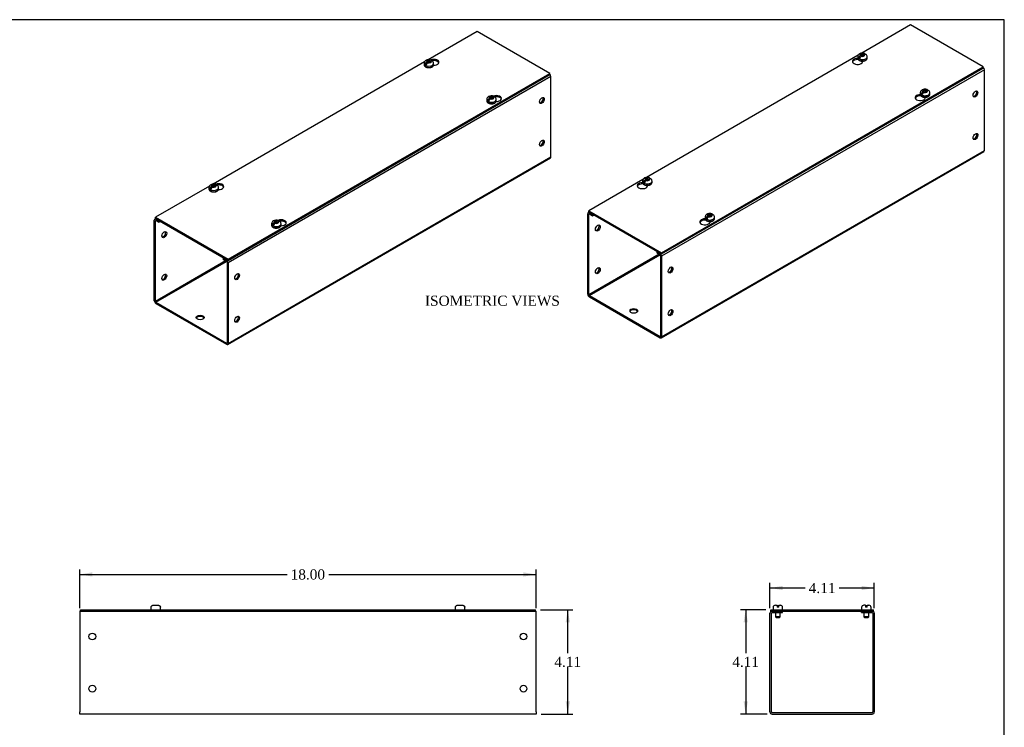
# Model space of a CAD drawing. Header units: inches. Extents: x 0.2 to 77.9, y -0.5 to 51.8.
# Tile 3 of 3: x 39.1 to 77.9, y 23.9 to 51.8. Entities that reach past the tile are written whole.
import ezdxf
from ezdxf.enums import TextEntityAlignment as Align

# ---------------------------------------------------------------- set-up
doc = ezdxf.new("R2010")
doc.units = ezdxf.units.IN
doc.header["$MEASUREMENT"] = 0
for name, color, linetype in [('COM56306-4', 7, 'Continuous'), ('COM56343-2', 7, 'Continuous'), ('Default', 7, 'Continuous'), ('SCS19515', 7, 'Continuous')]:
    doc.layers.add(name, color=color, linetype=linetype)
doc.styles.add('SEACAD_Times_New_Roman', font='times.ttf')
doc.dimstyles.new('HAMMOND_(STH_-_66x44)', dxfattribs={"dimtxt": 0.4, "dimasz": 0.5, "dimexe": 0.2, "dimexo": 0.2, "dimgap": 0.1, "dimtad": 0, "dimtih": 1, "dimtoh": 1, "dimzin": 0, "dimdsep": 46, "dimtxsty": 'SEACAD_Times_New_Roman', "dimblk1": '_SE_FILLED', "dimblk2": '_SE_FILLED', "dimsah": 1, "dimcen": 0.2, "dimadec": 0, "dimazin": 0, "dimtfac": 0.8, "dimtofl": 0, "dimtmove": 0, "dimatfit": 3, "dimfxl": 1, "dimtolj": 1, "dimtzin": 0, "dimarcsym": 0})

# ---------------------------------------------------------------- blocks, each defined once
blk = doc.blocks.new('SE3')
at = {"layer": 'COM56306-4', "color": 7, "linetype": 'Continuous'}
for p, q in [((41.459, 28.5), (59.397, 28.5)), ((41.459, 28.443), (41.459, 28.5)), ((41.459, 28.443), (59.397, 28.443)), ((59.397, 28.443), (59.397, 28.5))]:
    blk.add_line(p, q, dxfattribs=at)
at = {"layer": 'COM56343-2', "color": 7, "linetype": 'Continuous'}
for p, q in [((41.428, 28.443), (41.459, 28.443)), ((41.428, 28.443), (41.428, 28.357)), ((41.428, 28.357), (41.428, 24.472)), ((59.397, 28.443), (59.428, 28.443)), ((59.428, 28.357), (59.428, 28.443)), ((59.428, 24.472), (59.428, 28.357)), ((41.428, 24.386), (41.428, 24.472)), ((59.428, 24.472), (59.428, 24.386)), ((59.428, 24.386), (41.428, 24.386))]:
    blk.add_line(p, q, dxfattribs=at)
for centre in [(41.928, 27.443), (58.928, 27.443), (41.928, 25.386), (58.928, 25.386)]:
    blk.add_circle(centre, 0.133, dxfattribs=at)
at = {"layer": 'SCS19515', "color": 7, "linetype": 'Continuous'}
for p, q in [((44.24, 28.585), (44.24, 28.525)), ((44.244, 28.6), (44.242, 28.6)), ((44.335, 28.675), (44.521, 28.675)), ((44.612, 28.6), (44.614, 28.6)), ((44.615, 28.525), (44.615, 28.585)), ((56.24, 28.585), (56.24, 28.525)), ((56.244, 28.6), (56.242, 28.6)), ((56.335, 28.675), (56.521, 28.675)), ((56.612, 28.6), (56.614, 28.6)), ((56.615, 28.525), (56.615, 28.585))]:
    blk.add_line(p, q, dxfattribs=at)
for centre, radius, start, end in [((44.33, 28.585), 0.09, 170.4059, 180), ((44.265, 28.525), 0.025, 180, 270), ((44.59, 28.525), 0.025, 270, 0), ((44.525, 28.585), 0.09, 0, 9.5941), ((56.33, 28.585), 0.09, 170.4059, 180), ((56.265, 28.525), 0.025, 180, 270), ((56.59, 28.525), 0.025, 270, 0), ((56.525, 28.585), 0.09, 0, 9.5941)]:
    blk.add_arc(centre, radius, start, end, dxfattribs=at)
for points in [[(44.244, 28.6), (44.245, 28.605), (44.246, 28.611), (44.25, 28.621), (44.252, 28.626), (44.258, 28.635), (44.261, 28.639), (44.268, 28.647), (44.272, 28.651), (44.28, 28.658), (44.284, 28.661), (44.294, 28.666), (44.298, 28.668), (44.309, 28.672), (44.314, 28.673), (44.324, 28.675), (44.33, 28.675), (44.335, 28.675)], [(44.521, 28.675), (44.526, 28.675), (44.531, 28.675), (44.542, 28.673), (44.547, 28.672), (44.557, 28.668), (44.562, 28.666), (44.571, 28.661), (44.576, 28.658), (44.584, 28.651), (44.588, 28.647), (44.595, 28.639), (44.598, 28.635), (44.603, 28.626), (44.606, 28.621), (44.609, 28.611), (44.611, 28.605), (44.612, 28.6)], [(56.244, 28.6), (56.245, 28.605), (56.246, 28.611), (56.25, 28.621), (56.252, 28.626), (56.258, 28.635), (56.261, 28.639), (56.268, 28.647), (56.272, 28.651), (56.28, 28.658), (56.284, 28.661), (56.294, 28.666), (56.298, 28.668), (56.309, 28.672), (56.314, 28.673), (56.324, 28.675), (56.33, 28.675), (56.335, 28.675)], [(56.521, 28.675), (56.526, 28.675), (56.531, 28.675), (56.542, 28.673), (56.547, 28.672), (56.557, 28.668), (56.562, 28.666), (56.571, 28.661), (56.576, 28.658), (56.584, 28.651), (56.588, 28.647), (56.595, 28.639), (56.598, 28.635), (56.603, 28.626), (56.606, 28.621), (56.609, 28.611), (56.611, 28.605), (56.612, 28.6)]]:
    blk.add_open_spline(points, degree=3, knots=[0, 0, 0, 0, 0.125, 0.125, 0.25, 0.25, 0.375, 0.375, 0.5, 0.5, 0.625, 0.625, 0.75, 0.75, 0.875, 0.875, 1, 1, 1, 1], dxfattribs=at)
blk = doc.blocks.new('SE5')
at = {"layer": 'COM56306-4', "color": 7, "linetype": 'Continuous'}
for p, q in [((74.194, 51.546), (72.267, 50.434)), ((77.059, 49.892), (74.194, 51.546)), ((72.123, 50.351), (63.781, 45.535)), ((72.126, 50.178), (72.126, 50.186)), ((72.13, 50.181), (72.126, 50.178)), ((72.303, 50.094), (72.303, 50.123)), ((64.376, 42.569), (77.059, 49.892)), ((64.376, 42.523), (77.059, 49.846)), ((77.059, 49.846), (77.059, 49.892)), ((74.594, 48.754), (74.594, 48.762)), ((74.598, 48.756), (74.594, 48.754)), ((74.77, 48.67), (74.77, 48.698)), ((63.637, 45.452), (61.51, 44.224)), ((63.641, 45.279), (63.641, 45.287)), ((63.645, 45.282), (63.641, 45.279)), ((63.818, 45.195), (63.818, 45.224)), ((61.51, 44.224), (64.376, 42.569)), ((61.51, 44.177), (61.51, 44.224)), ((61.51, 44.177), (64.376, 42.523)), ((66.108, 43.855), (66.108, 43.863)), ((66.113, 43.857), (66.108, 43.855)), ((66.285, 43.771), (66.285, 43.799)), ((64.376, 42.523), (64.376, 42.569))]:
    blk.add_line(p, q, dxfattribs=at)
for centre, start_param, end_param in [((72.101, 50.109), 1.536974, 6.405229), ((72.101, 50.062), 1.448753, 2.941717), ((74.569, 48.684), 1.536974, 6.405229), ((74.569, 48.637), 1.448753, 2.941717), ((63.616, 45.21), 1.536974, 6.405229), ((63.616, 45.163), 1.448753, 2.941137), ((66.084, 43.785), 1.536974, 6.405229), ((66.084, 43.739), 1.448753, 2.941717)]:
    blk.add_ellipse(centre, major_axis=(0.203, 0), ratio=0.57735, start_param=start_param, end_param=end_param, dxfattribs=at)
at = {"layer": 'COM56343-2', "color": 7, "linetype": 'Continuous'}
for p, q in [((77.103, 49.776), (64.375, 42.427)), ((77.103, 46.603), (77.103, 49.776)), ((74.491, 48.746), (74.382, 48.683)), ((64.375, 39.255), (77.103, 46.603)), ((64.358, 39.216), (77.086, 46.564)), ((61.466, 40.935), (61.466, 44.107)), ((61.524, 44.169), (61.484, 44.146)), ((61.507, 44.083), (61.527, 44.095)), ((61.507, 40.911), (61.507, 44.083)), ((61.549, 44.155), (61.527, 44.142)), ((61.527, 44.142), (61.643, 44.075)), ((61.527, 44.095), (61.643, 44.028)), ((61.643, 44.075), (61.665, 44.088)), ((61.643, 44.028), (61.643, 44.075)), ((61.643, 44.028), (61.706, 44.064)), ((66.005, 43.847), (65.896, 43.784)), ((64.274, 42.509), (61.507, 40.911)), ((61.527, 40.876), (64.315, 42.485)), ((64.221, 42.612), (64.199, 42.599)), ((64.199, 42.599), (64.315, 42.532)), ((64.199, 42.553), (64.199, 42.599)), ((64.199, 42.553), (64.315, 42.486)), ((64.315, 42.532), (64.337, 42.545)), ((64.335, 42.45), (64.335, 39.278)), ((64.375, 42.427), (64.375, 39.255)), ((61.527, 40.876), (64.315, 39.266)), ((61.527, 40.829), (64.315, 39.22)), ((64.335, 39.278), (64.315, 39.266))]:
    blk.add_line(p, q, dxfattribs=at)
for centre, major_axis, start_param, end_param in [((77.043, 49.811), (0.043, -0.0745), 0.785398, 2.076395), ((76.709, 48.848), (0.067, 0.115), 3.44948, 5.975298), ((76.709, 47.169), (0.067, 0.115), 3.44948, 5.975298), ((77.043, 46.639), (-0.043, 0.0745), 3.141593, 3.926991), ((61.527, 44.072), (0.043, -0.0745), 2.356194, 3.926991), ((61.527, 44.072), (0.0145, -0.0251), 2.356194, 3.926991), ((61.82, 43.564), (-0.067, -0.115), 0.307887, 2.833706), ((64.315, 42.462), (-0.043, 0.0745), 3.926991, 5.497787), ((64.315, 42.462), (-0.0145, 0.0251), 3.926991, 5.497787), ((61.82, 41.885), (-0.067, -0.115), 0.307887, 2.833706), ((64.689, 41.908), (0.067, 0.115), 3.44948, 5.975298), ((61.527, 40.899), (-0.043, 0.0745), 0.785398, 2.356194), ((61.527, 40.899), (-0.0145, 0.0251), 0.785398, 2.356194), ((63.274, 40.229), (0.156, 0), 0.260902, 2.88069), ((64.689, 40.229), (0.066, 0.115), 3.44948, 5.975298), ((64.315, 39.29), (-0.0145, 0.0251), 2.356194, 3.926991), ((64.315, 39.29), (-0.043, 0.0745), 2.356194, 3.926991)]:
    blk.add_ellipse(centre, major_axis=major_axis, ratio=0.57735, start_param=start_param, end_param=end_param, dxfattribs=at)
for centre, major_axis in [((76.75, 48.825), (0.066, 0.115)), ((76.75, 47.146), (0.067, 0.115)), ((61.86, 43.541), (-0.067, -0.115)), ((61.86, 41.862), (-0.067, -0.115)), ((64.729, 41.885), (0.067, 0.115)), ((63.274, 40.275), (0.156, 0)), ((64.729, 40.205), (0.067, 0.115))]:
    blk.add_ellipse(centre, major_axis=major_axis, ratio=0.57735, dxfattribs=at)
at = {"layer": 'SCS19515', "color": 7, "linetype": 'Continuous'}
for p, q in [((72.106, 50.289), (72.106, 50.24)), ((72.214, 50.28), (72.143, 50.239)), ((72.238, 50.355), (72.207, 50.337)), ((72.238, 50.395), (72.307, 50.395)), ((72.238, 50.355), (72.238, 50.395)), ((72.238, 50.355), (72.238, 50.304)), ((72.238, 50.334), (72.307, 50.334)), ((72.249, 50.312), (72.28, 50.33)), ((72.35, 50.33), (72.28, 50.33)), ((72.338, 50.413), (72.307, 50.395)), ((72.307, 50.334), (72.307, 50.395)), ((72.35, 50.358), (72.307, 50.334)), ((72.35, 50.37), (72.381, 50.388)), ((72.35, 50.37), (72.35, 50.33)), ((72.481, 50.24), (72.481, 50.289)), ((74.705, 48.93), (74.674, 48.912)), ((74.705, 48.97), (74.775, 48.97)), ((74.705, 48.93), (74.705, 48.97)), ((74.705, 48.93), (74.705, 48.879)), ((74.806, 48.988), (74.775, 48.97)), ((74.775, 48.909), (74.775, 48.97)), ((74.817, 48.934), (74.775, 48.909)), ((74.817, 48.946), (74.848, 48.964)), ((74.817, 48.946), (74.817, 48.906)), ((74.574, 48.864), (74.574, 48.815)), ((74.681, 48.855), (74.61, 48.814)), ((74.705, 48.909), (74.775, 48.909)), ((74.717, 48.888), (74.748, 48.906)), ((74.817, 48.906), (74.748, 48.906)), ((74.949, 48.815), (74.949, 48.864)), ((63.753, 45.456), (63.722, 45.438)), ((63.753, 45.496), (63.822, 45.496)), ((63.753, 45.456), (63.753, 45.496)), ((63.753, 45.456), (63.753, 45.405)), ((63.753, 45.435), (63.822, 45.435)), ((63.764, 45.413), (63.795, 45.431)), ((63.865, 45.431), (63.795, 45.431)), ((63.853, 45.514), (63.822, 45.496)), ((63.822, 45.435), (63.822, 45.496)), ((63.865, 45.459), (63.822, 45.435)), ((63.865, 45.471), (63.895, 45.489)), ((63.865, 45.471), (63.865, 45.431)), ((63.621, 45.39), (63.621, 45.341)), ((63.729, 45.381), (63.657, 45.34)), ((63.996, 45.341), (63.996, 45.39)), ((66.088, 43.965), (66.088, 43.917)), ((66.196, 43.956), (66.125, 43.915)), ((66.22, 44.031), (66.189, 44.013)), ((66.22, 44.071), (66.29, 44.071)), ((66.22, 44.031), (66.22, 44.071)), ((66.22, 44.031), (66.22, 43.98)), ((66.22, 44.01), (66.29, 44.01)), ((66.232, 43.989), (66.262, 44.007)), ((66.332, 44.007), (66.262, 44.007)), ((66.32, 44.089), (66.29, 44.071)), ((66.29, 44.01), (66.29, 44.071)), ((66.332, 44.035), (66.29, 44.01)), ((66.332, 44.047), (66.363, 44.065)), ((66.332, 44.047), (66.332, 44.007)), ((66.463, 43.917), (66.463, 43.965))]:
    blk.add_line(p, q, dxfattribs=at)
for centre, radius, start, end in [((72.284, 50.216), 0.144, 122.6431, 170.9725), ((72.327, 50.191), 0.144, 122.6435, 170.9722), ((72.353, 50.289), 0.128, 0.0656, 52.0789), ((74.82, 48.864), 0.128, 0.0656, 52.0789), ((74.752, 48.791), 0.144, 122.6431, 170.9725), ((74.794, 48.767), 0.144, 122.6435, 170.9722), ((63.799, 45.317), 0.144, 122.6431, 170.9725), ((63.868, 45.39), 0.128, 0.0656, 52.0789), ((63.842, 45.293), 0.144, 122.6435, 170.9722), ((66.267, 43.892), 0.144, 122.6431, 170.9725), ((66.309, 43.868), 0.144, 122.6435, 170.9722), ((66.335, 43.966), 0.128, 0.0656, 52.0789)]:
    blk.add_arc(centre, radius, start, end, dxfattribs=at)
for centre, major_axis, start_param, end_param in [((72.294, 50.289), (0.187, 0), 3.14092, 6.283185), ((72.294, 50.24), (-0.187, 0), 0, 3.141593), ((72.294, 50.301), (-0.186, 0), 0.623612, 0.947184), ((72.294, 50.363), (0.0975, 0), 1.098165, 3.614224), ((72.294, 50.363), (-0.0975, 0), 1.098165, 3.614224), ((72.294, 50.289), (0.187, 0), 0, 0.0008), ((74.761, 48.938), (0.0975, 0), 1.098165, 3.614224), ((74.761, 48.938), (-0.0975, 0), 1.098165, 3.614224), ((74.761, 48.864), (0.187, 0), 3.14092, 6.283185), ((74.761, 48.815), (-0.187, 0), 0, 3.141593), ((74.761, 48.877), (-0.186, 0), 0.623612, 0.947184), ((74.761, 48.864), (0.187, 0), 0, 0.0008), ((63.809, 45.464), (0.0975, 0), 1.098165, 3.614224), ((63.809, 45.464), (-0.0975, 0), 1.098165, 3.614224), ((63.809, 45.39), (0.188, 0), 3.14092, 6.283185), ((63.809, 45.341), (-0.187, 0), 0, 3.141593), ((63.809, 45.402), (-0.186, 0), 0.623612, 0.947184), ((63.809, 45.39), (0.188, 0), 0, 0.0008), ((66.276, 43.965), (0.187, 0), 3.14092, 6.283185), ((66.276, 43.917), (-0.187, 0), 0, 3.141593), ((66.276, 43.978), (-0.186, 0), 0.623612, 0.947184), ((66.276, 44.039), (0.0975, 0), 1.098165, 3.614224), ((66.276, 44.039), (-0.0975, 0), 1.098165, 3.614224), ((66.276, 43.965), (0.187, 0), 0, 0.0008)]:
    blk.add_ellipse(centre, major_axis=major_axis, ratio=0.57735, start_param=start_param, end_param=end_param, dxfattribs=at)
for points, knots in [([(72.107, 50.242), (72.107, 50.239), (72.106, 50.23), (72.11, 50.215), (72.117, 50.198), (72.129, 50.182), (72.144, 50.167), (72.163, 50.154), (72.184, 50.142), (72.209, 50.133), (72.235, 50.126), (72.263, 50.122), (72.291, 50.121), (72.32, 50.122), (72.348, 50.126), (72.374, 50.132), (72.399, 50.141), (72.422, 50.152), (72.442, 50.166), (72.459, 50.181), (72.471, 50.199), (72.479, 50.217), (72.482, 50.232), (72.481, 50.239), (72.481, 50.24)], [0, 0, 0, 0, 0.019157, 0.063812, 0.108443, 0.154081, 0.201306, 0.249996, 0.299549, 0.349326, 0.39899, 0.448503, 0.497916, 0.547315, 0.596785, 0.64641, 0.696295, 0.746526, 0.797116, 0.84779, 0.897794, 0.946207, 0.992631, 1, 1, 1, 1]), ([(72.38, 50.42), (72.373, 50.422), (72.358, 50.428), (72.331, 50.433), (72.303, 50.436), (72.274, 50.435), (72.246, 50.431), (72.218, 50.424), (72.192, 50.414), (72.169, 50.401), (72.15, 50.386), (72.134, 50.369), (72.121, 50.35), (72.112, 50.33), (72.107, 50.309), (72.107, 50.296), (72.107, 50.289)], [0, 0, 0, 0, 0.064332, 0.141795, 0.219325, 0.297043, 0.375513, 0.45533, 0.537235, 0.6115, 0.682969, 0.751394, 0.817418, 0.881848, 0.945385, 1, 1, 1, 1]), ([(72.401, 50.395), (72.401, 50.397), (72.4, 50.398), (72.398, 50.403), (72.397, 50.406), (72.393, 50.411), (72.391, 50.414), (72.386, 50.417), (72.383, 50.419), (72.377, 50.421), (72.374, 50.422), (72.367, 50.422), (72.364, 50.422), (72.357, 50.421), (72.353, 50.42), (72.346, 50.417), (72.342, 50.415), (72.338, 50.413)], [0.0718773, 0.0718773, 0.0718773, 0.0718773, 0.125, 0.125, 0.25, 0.25, 0.375, 0.375, 0.5, 0.5, 0.625, 0.625, 0.75, 0.75, 0.875, 0.875, 1, 1, 1, 1]), ([(72.381, 50.388), (72.384, 50.39), (72.388, 50.392), (72.396, 50.395), (72.399, 50.396), (72.406, 50.397), (72.41, 50.398), (72.417, 50.397), (72.42, 50.396), (72.425, 50.394), (72.428, 50.393), (72.431, 50.391), (72.431, 50.39), (72.432, 50.39)], [0, 0, 0, 0, 0.125, 0.125, 0.25, 0.25, 0.375, 0.375, 0.5, 0.5, 0.625, 0.625, 0.6404688, 0.6404688, 0.6404688, 0.6404688]), ([(74.848, 48.995), (74.84, 48.998), (74.825, 49.003), (74.799, 49.009), (74.771, 49.011), (74.742, 49.011), (74.713, 49.007), (74.685, 49), (74.66, 48.989), (74.637, 48.976), (74.617, 48.961), (74.601, 48.944), (74.589, 48.925), (74.58, 48.905), (74.575, 48.884), (74.574, 48.872), (74.574, 48.865)], [0, 0, 0, 0, 0.064332, 0.141795, 0.219325, 0.297043, 0.375513, 0.45533, 0.537235, 0.6115, 0.682969, 0.751394, 0.817418, 0.881848, 0.945385, 1, 1, 1, 1]), ([(74.869, 48.971), (74.868, 48.972), (74.868, 48.974), (74.866, 48.978), (74.864, 48.981), (74.86, 48.987), (74.858, 48.989), (74.853, 48.993), (74.851, 48.994), (74.845, 48.996), (74.841, 48.997), (74.835, 48.997), (74.831, 48.997), (74.824, 48.996), (74.821, 48.995), (74.813, 48.992), (74.809, 48.99), (74.806, 48.988)], [0.0718773, 0.0718773, 0.0718773, 0.0718773, 0.125, 0.125, 0.25, 0.25, 0.375, 0.375, 0.5, 0.5, 0.625, 0.625, 0.75, 0.75, 0.875, 0.875, 1, 1, 1, 1]), ([(74.848, 48.964), (74.852, 48.966), (74.856, 48.968), (74.863, 48.97), (74.867, 48.972), (74.874, 48.973), (74.877, 48.973), (74.884, 48.973), (74.887, 48.972), (74.893, 48.97), (74.896, 48.968), (74.898, 48.966), (74.899, 48.966), (74.899, 48.966)], [0, 0, 0, 0, 0.125, 0.125, 0.25, 0.25, 0.375, 0.375, 0.5, 0.5, 0.625, 0.625, 0.6404688, 0.6404688, 0.6404688, 0.6404688]), ([(74.574, 48.817), (74.574, 48.814), (74.574, 48.806), (74.577, 48.791), (74.585, 48.773), (74.596, 48.757), (74.611, 48.742), (74.63, 48.729), (74.652, 48.718), (74.676, 48.709), (74.703, 48.702), (74.731, 48.698), (74.759, 48.696), (74.787, 48.697), (74.815, 48.701), (74.842, 48.707), (74.867, 48.716), (74.89, 48.727), (74.91, 48.741), (74.926, 48.757), (74.939, 48.774), (74.946, 48.793), (74.949, 48.807), (74.949, 48.814), (74.948, 48.815)], [0, 0, 0, 0, 0.019157, 0.063812, 0.108443, 0.154081, 0.201306, 0.249996, 0.299549, 0.349326, 0.39899, 0.448503, 0.497916, 0.547315, 0.596785, 0.64641, 0.696295, 0.746526, 0.797116, 0.84779, 0.897794, 0.946207, 0.992631, 1, 1, 1, 1]), ([(63.895, 45.521), (63.887, 45.523), (63.873, 45.529), (63.846, 45.534), (63.818, 45.537), (63.789, 45.536), (63.761, 45.532), (63.733, 45.525), (63.707, 45.515), (63.684, 45.502), (63.665, 45.487), (63.649, 45.47), (63.636, 45.451), (63.627, 45.431), (63.622, 45.41), (63.621, 45.397), (63.621, 45.39)], [0, 0, 0, 0, 0.064332, 0.141795, 0.219325, 0.297043, 0.375513, 0.45533, 0.537235, 0.6115, 0.682969, 0.751394, 0.817418, 0.881848, 0.945385, 1, 1, 1, 1]), ([(63.916, 45.496), (63.915, 45.498), (63.915, 45.499), (63.913, 45.504), (63.911, 45.507), (63.908, 45.512), (63.905, 45.515), (63.9, 45.518), (63.898, 45.52), (63.892, 45.522), (63.889, 45.523), (63.882, 45.523), (63.879, 45.523), (63.872, 45.522), (63.868, 45.521), (63.86, 45.518), (63.857, 45.516), (63.853, 45.514)], [0.0718773, 0.0718773, 0.0718773, 0.0718773, 0.125, 0.125, 0.25, 0.25, 0.375, 0.375, 0.5, 0.5, 0.625, 0.625, 0.75, 0.75, 0.875, 0.875, 1, 1, 1, 1]), ([(63.895, 45.489), (63.899, 45.491), (63.903, 45.493), (63.91, 45.496), (63.914, 45.497), (63.921, 45.498), (63.925, 45.499), (63.931, 45.498), (63.934, 45.498), (63.94, 45.495), (63.943, 45.494), (63.946, 45.492), (63.946, 45.491), (63.946, 45.491)], [0, 0, 0, 0, 0.125, 0.125, 0.25, 0.25, 0.375, 0.375, 0.5, 0.5, 0.625, 0.625, 0.6404688, 0.6404688, 0.6404688, 0.6404688]), ([(63.622, 45.343), (63.621, 45.34), (63.621, 45.331), (63.624, 45.316), (63.632, 45.299), (63.643, 45.283), (63.659, 45.268), (63.677, 45.255), (63.699, 45.243), (63.724, 45.234), (63.75, 45.228), (63.778, 45.223), (63.806, 45.222), (63.835, 45.223), (63.862, 45.227), (63.889, 45.233), (63.914, 45.242), (63.937, 45.253), (63.957, 45.267), (63.973, 45.282), (63.986, 45.3), (63.993, 45.318), (63.996, 45.333), (63.996, 45.34), (63.996, 45.341)], [0, 0, 0, 0, 0.019157, 0.063812, 0.108443, 0.154081, 0.201306, 0.249996, 0.299549, 0.349326, 0.39899, 0.448503, 0.497916, 0.547315, 0.596785, 0.64641, 0.696295, 0.746526, 0.797116, 0.84779, 0.897794, 0.946207, 0.992631, 1, 1, 1, 1]), ([(66.363, 44.096), (66.355, 44.099), (66.34, 44.104), (66.314, 44.11), (66.285, 44.112), (66.257, 44.112), (66.228, 44.108), (66.2, 44.101), (66.174, 44.09), (66.151, 44.077), (66.132, 44.062), (66.116, 44.045), (66.104, 44.026), (66.095, 44.006), (66.089, 43.985), (66.089, 43.973), (66.089, 43.966)], [0, 0, 0, 0, 0.064332, 0.141795, 0.219325, 0.297043, 0.375513, 0.45533, 0.537235, 0.6115, 0.682969, 0.751394, 0.817418, 0.881848, 0.945385, 1, 1, 1, 1]), ([(66.089, 43.918), (66.089, 43.915), (66.088, 43.907), (66.092, 43.892), (66.099, 43.875), (66.111, 43.858), (66.126, 43.843), (66.145, 43.83), (66.167, 43.819), (66.191, 43.81), (66.218, 43.803), (66.245, 43.799), (66.274, 43.797), (66.302, 43.798), (66.33, 43.802), (66.357, 43.808), (66.382, 43.817), (66.404, 43.828), (66.424, 43.842), (66.441, 43.858), (66.453, 43.875), (66.461, 43.894), (66.464, 43.908), (66.463, 43.915), (66.463, 43.916)], [0, 0, 0, 0, 0.019157, 0.063812, 0.108443, 0.154081, 0.201306, 0.249996, 0.299549, 0.349326, 0.39899, 0.448503, 0.497916, 0.547315, 0.596785, 0.64641, 0.696295, 0.746526, 0.797116, 0.84779, 0.897794, 0.946207, 0.992631, 1, 1, 1, 1]), ([(66.383, 44.072), (66.383, 44.073), (66.382, 44.075), (66.38, 44.079), (66.379, 44.082), (66.375, 44.088), (66.373, 44.09), (66.368, 44.094), (66.365, 44.095), (66.359, 44.097), (66.356, 44.098), (66.35, 44.098), (66.346, 44.098), (66.339, 44.097), (66.335, 44.096), (66.328, 44.093), (66.324, 44.091), (66.32, 44.089)], [0.0718773, 0.0718773, 0.0718773, 0.0718773, 0.125, 0.125, 0.25, 0.25, 0.375, 0.375, 0.5, 0.5, 0.625, 0.625, 0.75, 0.75, 0.875, 0.875, 1, 1, 1, 1]), ([(66.363, 44.065), (66.367, 44.067), (66.37, 44.069), (66.378, 44.072), (66.381, 44.073), (66.389, 44.074), (66.392, 44.074), (66.399, 44.074), (66.402, 44.073), (66.408, 44.071), (66.41, 44.069), (66.413, 44.067), (66.413, 44.067), (66.414, 44.067)], [0, 0, 0, 0, 0.125, 0.125, 0.25, 0.25, 0.375, 0.375, 0.5, 0.5, 0.625, 0.625, 0.6404688, 0.6404688, 0.6404688, 0.6404688])]:
    blk.add_open_spline(points, degree=3, knots=knots, dxfattribs=at)
blk = doc.blocks.new('DMBLK1751')
at = {"layer": 'Default', "linetype": 'Continuous', "transparency": 16777216}
for points in [[(41.928, 29.971), (41.428, 29.888), (41.928, 29.804)], [(58.928, 29.971), (58.928, 29.804), (59.428, 29.888)]]:
    blk.add_hatch(color=7, dxfattribs=at).paths.add_polyline_path(points)
at = {"layer": 'Default', "color": 7, "linetype": 'Continuous', "transparency": 16777216}
for p, q in [((41.428, 28.557), (41.428, 30.088)), ((59.428, 28.557), (59.428, 30.088)), ((41.428, 29.888), (49.605, 29.888)), ((51.25, 29.888), (59.428, 29.888))]:
    blk.add_line(p, q, dxfattribs=at)
at = {"layer": 'Default', "color": 7, "linetype": 'Continuous', "transparency": 16777216, "style": 'SEACAD_Times_New_Roman'}
blk.add_text('18.00', height=0.4, dxfattribs=at).set_placement((49.745, 30.088), align=Align.TOP_LEFT)
blk = doc.blocks.new('_SE_FILLED')
at = {"color": 0}
blk.add_line((0, 0), (-1, 0), dxfattribs=at)
blk.add_solid([(0, 0), (-1, -0.1665), (-1, 0.1665), (0, 0)], dxfattribs=at)
blk = doc.blocks.new('DMBLK1752')
at = {"layer": 'Default', "linetype": 'Continuous', "transparency": 16777216}
for points in [[(60.759, 28), (60.675, 28.5), (60.592, 28)], [(60.759, 24.886), (60.592, 24.886), (60.675, 24.386)]]:
    blk.add_hatch(color=7, dxfattribs=at).paths.add_polyline_path(points)
at = {"layer": 'Default', "color": 7, "linetype": 'Continuous', "transparency": 16777216}
for p, q in [((59.597, 28.5), (60.875, 28.5)), ((60.675, 26.783), (60.675, 28.5)), ((60.675, 24.386), (60.675, 26.243)), ((59.628, 24.386), (60.875, 24.386))]:
    blk.add_line(p, q, dxfattribs=at)
at = {"layer": 'Default', "color": 7, "linetype": 'Continuous', "transparency": 16777216, "style": 'SEACAD_Times_New_Roman'}
blk.add_text('4.11', height=0.4, dxfattribs=at).set_placement((60.144, 26.643), align=Align.TOP_LEFT)
blk = doc.blocks.new('SE6')
at = {"layer": 'COM56306-4', "color": 7, "linetype": 'Continuous'}
for p, q in [((68.679, 28.5), (72.731, 28.5)), ((68.679, 28.443), (68.679, 28.5)), ((68.679, 28.443), (68.734, 28.443)), ((68.898, 28.443), (72.512, 28.443)), ((72.676, 28.443), (72.731, 28.443)), ((72.731, 28.443), (72.731, 28.5))]:
    blk.add_line(p, q, dxfattribs=at)
at = {"layer": 'COM56343-2', "color": 7, "linetype": 'Continuous'}
for p, q in [((68.648, 24.472), (68.648, 28.357)), ((68.705, 24.472), (68.705, 28.357)), ((68.734, 28.443), (68.898, 28.443)), ((68.734, 28.386), (68.898, 28.386)), ((68.898, 28.386), (68.898, 28.443)), ((68.898, 28.386), (69.148, 28.386)), ((69.148, 28.386), (69.148, 28.443)), ((72.262, 28.386), (72.262, 28.443)), ((72.262, 28.386), (72.512, 28.386)), ((72.512, 28.443), (72.676, 28.443)), ((72.512, 28.386), (72.512, 28.443)), ((72.512, 28.386), (72.676, 28.386)), ((72.705, 28.357), (72.705, 24.472)), ((72.762, 28.357), (72.762, 24.472)), ((68.734, 24.443), (72.676, 24.443)), ((68.734, 24.386), (72.676, 24.386))]:
    blk.add_line(p, q, dxfattribs=at)
for centre, radius, start, end in [((68.734, 28.357), 0.086, 90, 180), ((68.734, 28.357), 0.029, 90, 180), ((72.676, 28.357), 0.086, 0, 90), ((72.676, 28.357), 0.029, 0, 90), ((68.734, 24.472), 0.086, 180, 270), ((68.734, 24.472), 0.029, 180, 270), ((72.676, 24.472), 0.086, 270, 0), ((72.676, 24.472), 0.029, 270, 0)]:
    blk.add_arc(centre, radius, start, end, dxfattribs=at)
at = {"layer": 'SCS19515', "color": 7, "linetype": 'Continuous'}
for p, q in [((68.773, 28.585), (68.773, 28.525)), ((68.863, 28.675), (68.931, 28.675)), ((68.866, 28.386), (68.866, 28.218)), ((68.931, 28.675), (68.931, 28.6)), ((68.991, 28.6), (68.931, 28.6)), ((68.991, 28.675), (69.058, 28.675)), ((68.991, 28.6), (68.991, 28.675)), ((69.056, 28.218), (69.056, 28.386)), ((69.148, 28.525), (69.148, 28.585)), ((72.263, 28.585), (72.263, 28.525)), ((72.42, 28.675), (72.353, 28.675)), ((72.355, 28.386), (72.355, 28.218)), ((72.42, 28.675), (72.42, 28.6)), ((72.48, 28.6), (72.42, 28.6)), ((72.48, 28.675), (72.548, 28.675)), ((72.48, 28.6), (72.48, 28.675)), ((72.545, 28.218), (72.545, 28.386)), ((72.638, 28.525), (72.638, 28.585)), ((69.056, 28.218), (68.866, 28.218)), ((68.866, 28.218), (68.896, 28.188)), ((68.896, 28.188), (69.026, 28.188)), ((69.026, 28.188), (69.056, 28.218)), ((72.545, 28.218), (72.355, 28.218)), ((72.355, 28.218), (72.385, 28.188)), ((72.385, 28.188), (72.515, 28.188)), ((72.515, 28.188), (72.545, 28.218))]:
    blk.add_line(p, q, dxfattribs=at)
for centre, radius, start, end in [((68.863, 28.585), 0.09, 90, 180), ((68.798, 28.525), 0.025, 180, 270), ((69.058, 28.585), 0.09, 0, 90), ((69.123, 28.525), 0.025, 270, 0), ((72.353, 28.585), 0.09, 90, 180), ((72.288, 28.525), 0.025, 180, 270), ((72.548, 28.585), 0.09, 0, 90), ((72.613, 28.525), 0.025, 270, 0)]:
    blk.add_arc(centre, radius, start, end, dxfattribs=at)
blk = doc.blocks.new('DMBLK1753')
at = {"layer": 'Default', "linetype": 'Continuous', "transparency": 16777216}
for points in [[(69.148, 29.438), (68.648, 29.354), (69.148, 29.271)], [(72.262, 29.438), (72.262, 29.271), (72.762, 29.354)]]:
    blk.add_hatch(color=7, dxfattribs=at).paths.add_polyline_path(points)
at = {"layer": 'Default', "color": 7, "linetype": 'Continuous', "transparency": 16777216}
for p, q in [((68.648, 28.557), (68.648, 29.554)), ((72.762, 28.557), (72.762, 29.554)), ((70.035, 29.354), (68.648, 29.354)), ((72.762, 29.354), (71.376, 29.354))]:
    blk.add_line(p, q, dxfattribs=at)
at = {"layer": 'Default', "color": 7, "linetype": 'Continuous', "transparency": 16777216, "style": 'SEACAD_Times_New_Roman'}
blk.add_text('4.11', height=0.4, dxfattribs=at).set_placement((70.175, 29.554), align=Align.TOP_LEFT)
blk = doc.blocks.new('DMBLK1754')
at = {"layer": 'Default', "linetype": 'Continuous', "transparency": 16777216}
for points in [[(67.608, 28), (67.774, 28), (67.691, 28.5)], [(67.608, 24.886), (67.691, 24.386), (67.774, 24.886)]]:
    blk.add_hatch(color=7, dxfattribs=at).paths.add_polyline_path(points)
at = {"layer": 'Default', "color": 7, "linetype": 'Continuous', "transparency": 16777216}
for p, q in [((68.479, 28.5), (67.491, 28.5)), ((67.691, 28.5), (67.691, 26.783)), ((67.691, 26.243), (67.691, 24.386)), ((68.534, 24.386), (67.491, 24.386))]:
    blk.add_line(p, q, dxfattribs=at)
at = {"layer": 'Default', "color": 7, "linetype": 'Continuous', "transparency": 16777216, "style": 'SEACAD_Times_New_Roman'}
blk.add_text('4.11', height=0.4, dxfattribs=at).set_placement((67.16, 26.643), align=Align.TOP_LEFT)
blk = doc.blocks.new('SE7')
at = {"layer": 'COM56306-4', "color": 7, "linetype": 'Continuous'}
for p, q in [((57.099, 51.288), (55.171, 50.175)), ((59.964, 49.633), (57.099, 51.288)), ((55.028, 50.092), (46.686, 45.276)), ((47.28, 42.31), (59.964, 49.633)), ((47.28, 42.264), (59.964, 49.587)), ((59.964, 49.587), (59.964, 49.633)), ((46.543, 45.193), (44.415, 43.965)), ((44.415, 43.965), (47.28, 42.31)), ((44.415, 43.918), (44.415, 43.965)), ((44.415, 43.918), (47.28, 42.264)), ((47.28, 42.264), (47.28, 42.31))]:
    blk.add_line(p, q, dxfattribs=at)
for centre, start_param, end_param in [((55.391, 50.072), 1.524061, 5.345495), ((55.391, 50.025), 3.341468, 5.035856), ((57.858, 48.647), 1.524061, 5.345495), ((57.858, 48.601), 3.341468, 5.035856), ((46.906, 45.173), 1.524061, 5.345495), ((46.906, 45.126), 3.341468, 5.035856), ((49.373, 43.748), 1.524061, 5.345495), ((49.373, 43.702), 3.341468, 5.035856)]:
    blk.add_ellipse(centre, major_axis=(-0.203, 0), ratio=0.57735, start_param=start_param, end_param=end_param, dxfattribs=at)
at = {"layer": 'COM56343-2', "color": 7, "linetype": 'Continuous'}
for p, q in [((60.008, 49.517), (47.28, 42.168)), ((60.008, 46.345), (60.008, 49.517)), ((47.262, 38.957), (59.99, 46.305)), ((47.28, 38.996), (60.008, 46.345)), ((44.429, 43.91), (44.389, 43.887)), ((44.454, 43.896), (44.432, 43.883)), ((44.432, 43.883), (44.548, 43.816)), ((44.371, 40.676), (44.371, 43.848)), ((44.412, 43.824), (44.432, 43.836)), ((44.412, 40.652), (44.412, 43.824)), ((44.432, 43.836), (44.548, 43.769)), ((44.548, 43.816), (44.57, 43.829)), ((44.548, 43.769), (44.548, 43.816)), ((44.548, 43.769), (44.61, 43.805)), ((47.126, 42.353), (47.104, 42.34)), ((47.104, 42.34), (47.219, 42.273)), ((47.104, 42.294), (47.104, 42.34)), ((47.179, 42.25), (44.412, 40.652)), ((44.432, 40.617), (47.22, 42.227)), ((47.104, 42.294), (47.219, 42.227)), ((47.219, 42.273), (47.242, 42.286)), ((47.24, 42.191), (47.24, 39.019)), ((47.28, 42.168), (47.28, 38.996)), ((44.432, 40.617), (47.219, 39.008)), ((44.432, 40.57), (47.219, 38.961)), ((47.24, 39.019), (47.219, 39.008))]:
    blk.add_line(p, q, dxfattribs=at)
for centre, major_axis, start_param, end_param in [((59.947, 49.552), (0.043, -0.0745), 0.785398, 2.076395), ((59.614, 48.59), (-0.066, -0.115), 0.307887, 2.833706), ((59.614, 46.91), (-0.067, -0.115), 0.307887, 2.833706), ((59.947, 46.38), (-0.043, 0.0745), 3.141593, 3.926991), ((44.432, 43.813), (0.043, -0.0745), 2.356194, 3.926991), ((44.432, 43.813), (0.0145, -0.0251), 2.356194, 3.926991), ((44.725, 43.306), (0.067, 0.115), 3.44948, 5.975298), ((47.219, 42.203), (-0.043, 0.0745), 3.926991, 5.497787), ((47.219, 42.203), (-0.0145, 0.0251), 3.926991, 5.497787), ((44.725, 41.626), (0.066, 0.115), 3.44948, 5.975298), ((47.594, 41.649), (-0.067, -0.115), 0.307887, 2.833706), ((44.432, 40.641), (-0.043, 0.0745), 0.785398, 2.356194), ((44.432, 40.641), (-0.0145, 0.0251), 0.785398, 2.356194), ((46.179, 39.97), (-0.156, 0), 3.402495, 6.022283), ((47.594, 39.97), (-0.066, -0.115), 0.307887, 2.833706), ((47.219, 39.031), (-0.0145, 0.0251), 2.356194, 3.926991), ((47.219, 39.031), (-0.043, 0.0745), 2.356194, 3.926991)]:
    blk.add_ellipse(centre, major_axis=major_axis, ratio=0.57735, start_param=start_param, end_param=end_param, dxfattribs=at)
for centre, major_axis in [((59.655, 48.566), (-0.067, -0.115)), ((59.655, 46.887), (-0.067, -0.115)), ((44.765, 43.282), (0.066, 0.115)), ((44.765, 41.603), (0.066, 0.115)), ((47.634, 41.626), (-0.066, -0.115)), ((46.179, 40.016), (-0.156, 0)), ((47.634, 39.946), (-0.067, -0.115))]:
    blk.add_ellipse(centre, major_axis=major_axis, ratio=0.57735, dxfattribs=at)
at = {"layer": 'SCS19515', "color": 7, "linetype": 'Continuous'}
for p, q in [((55.143, 50.096), (55.112, 50.078)), ((55.143, 50.136), (55.212, 50.136)), ((55.143, 50.096), (55.143, 50.136)), ((55.143, 50.096), (55.143, 50.045)), ((55.243, 50.154), (55.212, 50.136)), ((55.212, 50.075), (55.212, 50.136)), ((55.255, 50.099), (55.212, 50.075)), ((55.255, 50.111), (55.285, 50.129)), ((55.255, 50.111), (55.255, 50.071)), ((55.011, 50.03), (55.011, 49.981)), ((55.119, 50.021), (55.047, 49.98)), ((55.143, 50.075), (55.212, 50.075)), ((55.154, 50.053), (55.185, 50.071)), ((55.255, 50.071), (55.185, 50.071)), ((55.386, 49.981), (55.386, 50.03)), ((57.479, 48.606), (57.479, 48.557)), ((57.586, 48.596), (57.515, 48.555)), ((57.61, 48.671), (57.579, 48.653)), ((57.61, 48.711), (57.68, 48.711)), ((57.61, 48.671), (57.61, 48.711)), ((57.61, 48.671), (57.61, 48.62)), ((57.61, 48.65), (57.68, 48.65)), ((57.622, 48.629), (57.653, 48.647)), ((57.722, 48.647), (57.653, 48.647)), ((57.71, 48.729), (57.68, 48.711)), ((57.68, 48.65), (57.68, 48.711)), ((57.722, 48.675), (57.68, 48.65)), ((57.722, 48.687), (57.753, 48.705)), ((57.722, 48.687), (57.722, 48.647)), ((57.854, 48.557), (57.854, 48.606)), ((46.526, 45.131), (46.526, 45.082)), ((46.634, 45.122), (46.562, 45.081)), ((46.657, 45.197), (46.627, 45.179)), ((46.657, 45.237), (46.727, 45.237)), ((46.657, 45.197), (46.657, 45.237)), ((46.657, 45.197), (46.657, 45.146)), ((46.657, 45.176), (46.727, 45.176)), ((46.669, 45.154), (46.7, 45.172)), ((46.769, 45.172), (46.7, 45.172)), ((46.758, 45.255), (46.727, 45.237)), ((46.727, 45.176), (46.727, 45.237)), ((46.769, 45.2), (46.727, 45.176)), ((46.769, 45.212), (46.8, 45.23)), ((46.769, 45.212), (46.769, 45.172)), ((46.901, 45.082), (46.901, 45.131)), ((48.993, 43.707), (48.993, 43.658)), ((49.101, 43.697), (49.03, 43.656)), ((49.125, 43.772), (49.094, 43.754)), ((49.125, 43.812), (49.194, 43.812)), ((49.125, 43.772), (49.125, 43.812)), ((49.125, 43.772), (49.125, 43.721)), ((49.125, 43.751), (49.194, 43.751)), ((49.136, 43.73), (49.167, 43.748)), ((49.237, 43.748), (49.167, 43.748)), ((49.225, 43.83), (49.194, 43.812)), ((49.194, 43.751), (49.194, 43.812)), ((49.237, 43.776), (49.194, 43.751)), ((49.237, 43.788), (49.268, 43.806)), ((49.237, 43.788), (49.237, 43.748)), ((49.368, 43.658), (49.368, 43.707))]:
    blk.add_line(p, q, dxfattribs=at)
for centre, radius, start, end in [((55.147, 50.028), 0.135, 117.3204, 179.1363), ((55.199, 49.935), 0.242, 69.0594, 118.1392), ((55.256, 50.029), 0.13, 0.3508, 51.5516), ((55.189, 49.957), 0.144, 122.6431, 170.9725), ((55.232, 49.933), 0.144, 122.6435, 170.9722), ((57.614, 48.603), 0.135, 117.3204, 179.1363), ((57.657, 48.532), 0.144, 122.6431, 170.9725), ((57.666, 48.51), 0.242, 69.0594, 118.1392), ((57.699, 48.508), 0.144, 122.6435, 170.9722), ((57.723, 48.605), 0.13, 0.3508, 51.5516), ((46.661, 45.129), 0.135, 117.3204, 179.1363), ((46.704, 45.058), 0.144, 122.6431, 170.9725), ((46.713, 45.036), 0.242, 69.0594, 118.1392), ((46.746, 45.034), 0.144, 122.6435, 170.9722), ((46.77, 45.13), 0.13, 0.3508, 51.5516), ((49.129, 43.704), 0.135, 117.3204, 179.1363), ((49.171, 43.633), 0.144, 122.6431, 170.9725), ((49.181, 43.611), 0.242, 69.0594, 118.1392), ((49.214, 43.609), 0.144, 122.6435, 170.9722), ((49.238, 43.706), 0.13, 0.3508, 51.5516)]:
    blk.add_arc(centre, radius, start, end, dxfattribs=at)
for centre, major_axis, start_param, end_param in [((55.199, 50.104), (0.0975, 0), 1.098165, 3.614224), ((55.199, 50.104), (-0.0975, 0), 1.098165, 3.614224), ((55.199, 50.03), (-0.187, 0), 0.0008, 3.14092), ((55.199, 49.981), (0.187, 0), 3.141593, 6.283185), ((55.199, 50.042), (-0.186, 0), 0.623612, 0.947184), ((57.666, 48.606), (-0.187, 0), 0.0008, 3.14092), ((57.666, 48.557), (0.187, 0), 3.141593, 6.283185), ((57.666, 48.618), (-0.186, 0), 0.623612, 0.947184), ((57.666, 48.679), (0.0975, 0), 1.098165, 3.614224), ((57.666, 48.679), (-0.0975, 0), 1.098165, 3.614224), ((46.713, 45.131), (-0.187, 0), 0.0008, 3.14092), ((46.713, 45.082), (0.187, 0), 3.141593, 6.283185), ((46.713, 45.143), (-0.186, 0), 0.623612, 0.947184), ((46.713, 45.205), (0.0975, 0), 1.098165, 3.614224), ((46.713, 45.205), (-0.0975, 0), 1.098165, 3.614224), ((49.181, 43.707), (-0.188, 0), 0.0008, 3.14092), ((49.181, 43.658), (0.187, 0), 3.141593, 6.283185), ((49.181, 43.719), (-0.186, 0), 0.623612, 0.947184), ((49.181, 43.78), (0.0975, 0), 1.098165, 3.614224), ((49.181, 43.78), (-0.0975, 0), 1.098165, 3.614224)]:
    blk.add_ellipse(centre, major_axis=major_axis, ratio=0.57735, start_param=start_param, end_param=end_param, dxfattribs=at)
for points, knots in [([(55.306, 50.136), (55.306, 50.138), (55.305, 50.139), (55.303, 50.144), (55.302, 50.147), (55.298, 50.152), (55.296, 50.155), (55.291, 50.158), (55.288, 50.16), (55.282, 50.162), (55.279, 50.163), (55.272, 50.163), (55.269, 50.163), (55.262, 50.162), (55.258, 50.161), (55.251, 50.158), (55.247, 50.156), (55.243, 50.154)], [0.0718773, 0.0718773, 0.0718773, 0.0718773, 0.125, 0.125, 0.25, 0.25, 0.375, 0.375, 0.5, 0.5, 0.625, 0.625, 0.75, 0.75, 0.875, 0.875, 1, 1, 1, 1]), ([(55.285, 50.129), (55.289, 50.131), (55.293, 50.133), (55.301, 50.136), (55.304, 50.137), (55.311, 50.138), (55.315, 50.139), (55.321, 50.138), (55.325, 50.138), (55.33, 50.135), (55.333, 50.134), (55.336, 50.132), (55.336, 50.132), (55.336, 50.131)], [0, 0, 0, 0, 0.125, 0.125, 0.25, 0.25, 0.375, 0.375, 0.5, 0.5, 0.625, 0.625, 0.6404943, 0.6404943, 0.6404943, 0.6404943]), ([(55.011, 49.981), (55.012, 49.975), (55.012, 49.965), (55.018, 49.948), (55.027, 49.931), (55.04, 49.915), (55.057, 49.901), (55.078, 49.889), (55.101, 49.879), (55.127, 49.871), (55.154, 49.865), (55.182, 49.862), (55.21, 49.862), (55.239, 49.864), (55.266, 49.869), (55.292, 49.877), (55.312, 49.885), (55.322, 49.891), (55.326, 49.893)], [0, 0, 0, 0, 0.050681, 0.110677, 0.171335, 0.233846, 0.29853, 0.364831, 0.431863, 0.498888, 0.565713, 0.632358, 0.698923, 0.765533, 0.832284, 0.899314, 0.966758, 1, 1, 1, 1]), ([(55.326, 49.893), (55.33, 49.896), (55.34, 49.902), (55.356, 49.914), (55.37, 49.931), (55.38, 49.949), (55.386, 49.966), (55.386, 49.976), (55.386, 49.98)], [0, 0, 0, 0, 0.107179, 0.308616, 0.50959, 0.70598, 0.894776, 1, 1, 1, 1]), ([(57.479, 48.557), (57.479, 48.551), (57.479, 48.54), (57.485, 48.523), (57.495, 48.506), (57.508, 48.491), (57.525, 48.477), (57.545, 48.464), (57.569, 48.454), (57.594, 48.446), (57.621, 48.441), (57.649, 48.438), (57.678, 48.438), (57.706, 48.44), (57.733, 48.445), (57.759, 48.452), (57.779, 48.461), (57.79, 48.466), (57.794, 48.469)], [0, 0, 0, 0, 0.050681, 0.110677, 0.171335, 0.233846, 0.29853, 0.364831, 0.431863, 0.498888, 0.565713, 0.632358, 0.698923, 0.765533, 0.832284, 0.899314, 0.966758, 1, 1, 1, 1]), ([(57.773, 48.712), (57.773, 48.713), (57.772, 48.715), (57.771, 48.719), (57.769, 48.722), (57.765, 48.728), (57.763, 48.73), (57.758, 48.734), (57.755, 48.735), (57.75, 48.737), (57.746, 48.738), (57.74, 48.739), (57.736, 48.738), (57.729, 48.737), (57.725, 48.736), (57.718, 48.733), (57.714, 48.731), (57.71, 48.729)], [0.0718773, 0.0718773, 0.0718773, 0.0718773, 0.125, 0.125, 0.25, 0.25, 0.375, 0.375, 0.5, 0.5, 0.625, 0.625, 0.75, 0.75, 0.875, 0.875, 1, 1, 1, 1]), ([(57.753, 48.705), (57.757, 48.707), (57.761, 48.709), (57.768, 48.712), (57.772, 48.713), (57.779, 48.714), (57.782, 48.714), (57.789, 48.714), (57.792, 48.713), (57.798, 48.711), (57.801, 48.709), (57.803, 48.707), (57.804, 48.707), (57.804, 48.707)], [0, 0, 0, 0, 0.125, 0.125, 0.25, 0.25, 0.375, 0.375, 0.5, 0.5, 0.625, 0.625, 0.6404943, 0.6404943, 0.6404943, 0.6404943]), ([(57.794, 48.469), (57.798, 48.471), (57.808, 48.477), (57.823, 48.49), (57.838, 48.507), (57.848, 48.525), (57.853, 48.542), (57.853, 48.551), (57.853, 48.555)], [0, 0, 0, 0, 0.107179, 0.308616, 0.50959, 0.70598, 0.894776, 1, 1, 1, 1]), ([(46.526, 45.082), (46.526, 45.077), (46.527, 45.066), (46.532, 45.049), (46.542, 45.032), (46.555, 45.016), (46.572, 45.002), (46.593, 44.99), (46.616, 44.98), (46.641, 44.972), (46.668, 44.966), (46.697, 44.963), (46.725, 44.963), (46.753, 44.965), (46.781, 44.971), (46.806, 44.978), (46.827, 44.986), (46.837, 44.992), (46.841, 44.994)], [0, 0, 0, 0, 0.050681, 0.110677, 0.171335, 0.233846, 0.29853, 0.364831, 0.431863, 0.498888, 0.565713, 0.632358, 0.698923, 0.765533, 0.832284, 0.899314, 0.966758, 1, 1, 1, 1]), ([(46.821, 45.237), (46.82, 45.239), (46.82, 45.24), (46.818, 45.245), (46.816, 45.248), (46.813, 45.253), (46.81, 45.256), (46.805, 45.259), (46.803, 45.261), (46.797, 45.263), (46.794, 45.264), (46.787, 45.264), (46.784, 45.264), (46.776, 45.263), (46.773, 45.262), (46.765, 45.259), (46.762, 45.257), (46.758, 45.255)], [0.0718773, 0.0718773, 0.0718773, 0.0718773, 0.125, 0.125, 0.25, 0.25, 0.375, 0.375, 0.5, 0.5, 0.625, 0.625, 0.75, 0.75, 0.875, 0.875, 1, 1, 1, 1]), ([(46.8, 45.23), (46.804, 45.232), (46.808, 45.234), (46.815, 45.237), (46.819, 45.238), (46.826, 45.239), (46.829, 45.24), (46.836, 45.239), (46.839, 45.239), (46.845, 45.236), (46.848, 45.235), (46.851, 45.233), (46.851, 45.233), (46.851, 45.232)], [0, 0, 0, 0, 0.125, 0.125, 0.25, 0.25, 0.375, 0.375, 0.5, 0.5, 0.625, 0.625, 0.6404943, 0.6404943, 0.6404943, 0.6404943]), ([(46.841, 44.994), (46.845, 44.997), (46.855, 45.003), (46.871, 45.015), (46.885, 45.032), (46.895, 45.05), (46.9, 45.067), (46.9, 45.077), (46.9, 45.081)], [0, 0, 0, 0, 0.107179, 0.308616, 0.50959, 0.70598, 0.894776, 1, 1, 1, 1]), ([(48.994, 43.658), (48.994, 43.652), (48.994, 43.641), (49, 43.624), (49.009, 43.607), (49.023, 43.592), (49.04, 43.578), (49.06, 43.565), (49.083, 43.555), (49.109, 43.547), (49.136, 43.542), (49.164, 43.539), (49.192, 43.539), (49.221, 43.541), (49.248, 43.546), (49.274, 43.553), (49.294, 43.562), (49.304, 43.567), (49.308, 43.57)], [0, 0, 0, 0, 0.050681, 0.110677, 0.171335, 0.233846, 0.29853, 0.364831, 0.431863, 0.498888, 0.565713, 0.632358, 0.698923, 0.765533, 0.832284, 0.899314, 0.966758, 1, 1, 1, 1]), ([(49.288, 43.813), (49.288, 43.814), (49.287, 43.816), (49.285, 43.82), (49.284, 43.823), (49.28, 43.829), (49.278, 43.831), (49.273, 43.835), (49.27, 43.836), (49.264, 43.838), (49.261, 43.839), (49.254, 43.84), (49.251, 43.839), (49.244, 43.838), (49.24, 43.837), (49.233, 43.834), (49.229, 43.832), (49.225, 43.83)], [0.0718773, 0.0718773, 0.0718773, 0.0718773, 0.125, 0.125, 0.25, 0.25, 0.375, 0.375, 0.5, 0.5, 0.625, 0.625, 0.75, 0.75, 0.875, 0.875, 1, 1, 1, 1]), ([(49.268, 43.806), (49.271, 43.808), (49.275, 43.81), (49.283, 43.813), (49.286, 43.814), (49.293, 43.815), (49.297, 43.815), (49.304, 43.815), (49.307, 43.814), (49.313, 43.812), (49.315, 43.81), (49.318, 43.808), (49.318, 43.808), (49.319, 43.808)], [0, 0, 0, 0, 0.125, 0.125, 0.25, 0.25, 0.375, 0.375, 0.5, 0.5, 0.625, 0.625, 0.6404943, 0.6404943, 0.6404943, 0.6404943]), ([(49.308, 43.57), (49.312, 43.572), (49.322, 43.578), (49.338, 43.591), (49.353, 43.608), (49.363, 43.626), (49.368, 43.643), (49.368, 43.652), (49.368, 43.656)], [0, 0, 0, 0, 0.107179, 0.308616, 0.50959, 0.70598, 0.894776, 1, 1, 1, 1])]:
    blk.add_open_spline(points, degree=3, knots=knots, dxfattribs=at)
blk = doc.blocks.new('BORDER')
at = {"layer": 'Default', "color": 7, "linetype": 'Continuous'}
for p, q in [((0, 27.86), (-41.86, 27.86)), ((0, 0), (0, 27.86))]:
    blk.add_line(p, q, dxfattribs=at)

msp = doc.modelspace()

# ---------------------------------------------------------------- block references
at = {"layer": 'Default', "color": 7, "xscale": 1.855, "yscale": 1.855, "zscale": 1.855}
msp.add_blockref('BORDER', (77.888, 0.072), dxfattribs=at)
at = {"layer": 'Default'}
for name in ['SE7', 'SE5', 'SE3', 'SE6']:
    msp.add_blockref(name, (0, 0), dxfattribs=at)

# ---------------------------------------------------------------- texts
at = {"layer": 'Default', "color": 7, "linetype": 'Continuous', "style": 'SEACAD_Times_New_Roman'}
msp.add_text('ISOMETRIC VIEWS', height=0.4, dxfattribs=at).set_placement((55.043, 40.876), align=Align.TOP_LEFT)

# ---------------------------------------------------------------- dimensions: what is measured, and where the dimension line sits
at = {"layer": 'Default', "color": 7, "linetype": 'Continuous'}
for base, p1, p2, angle, picture, middle, dimtype in [((41.428, 29.888), (41.428, 28.357), (59.428, 28.357), 0, 'DMBLK1751', (50.428, 29.888), 161), ((60.675, 28.5), (59.428, 24.386), (59.397, 28.5), 90, 'DMBLK1752', (60.675, 26.443), 160), ((67.691, 24.386), (68.679, 28.5), (68.734, 24.386), 90, 'DMBLK1754', (67.691, 26.443), 160)]:
    dim = msp.add_linear_dim(base=base, p1=p1, p2=p2, angle=angle, text='\\A1;<>', dimstyle='HAMMOND_(STH_-_66x44)', dxfattribs=at)
    dim.commit()
    dim.dimension.update_dxf_attribs({"geometry": picture, "text_midpoint": middle, "dimtype": dimtype})
dim = msp.add_linear_dim(base=(68.648, 29.354), p1=(72.762, 28.357), p2=(68.648, 28.357), text='\\A1;<>', dimstyle='HAMMOND_(STH_-_66x44)', dxfattribs=at)
dim.commit()
dim.dimension.update_dxf_attribs({"geometry": 'DMBLK1753', "text_midpoint": (70.705, 29.354), "dimtype": 160})

doc.saveas('drawing.dxf')
